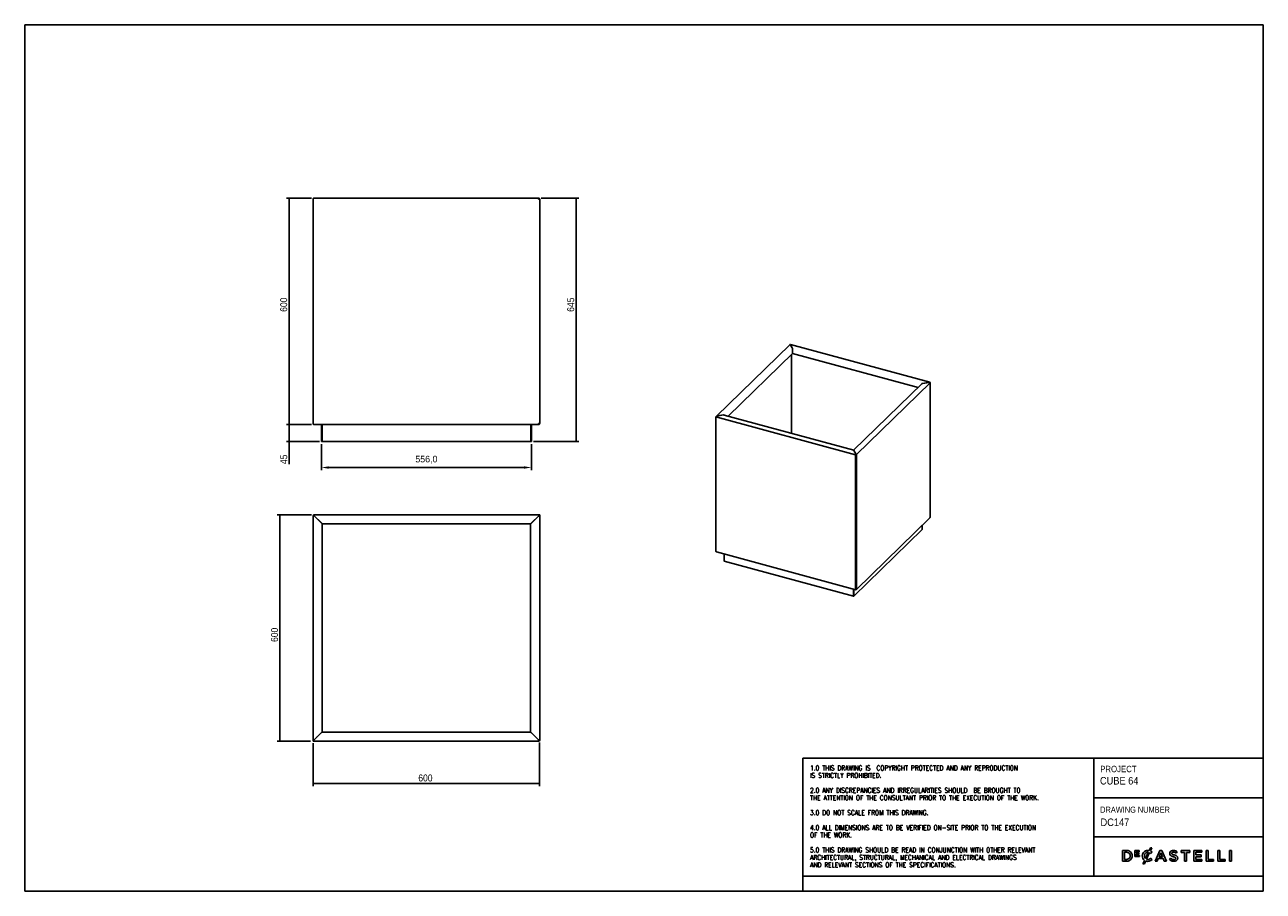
# Model space of a CAD drawing. Header units: millimetres. Extents: x -89 to 3191, y 55 to 2351.
import ezdxf

# ---------------------------------------------------------------- set-up
doc = ezdxf.new("R2010")
doc.units = ezdxf.units.MM
doc.header["$LTSCALE"] = 7
doc.header["$PDSIZE"] = -1
doc.linetypes.add('SLD-Solido', pattern=[0])
for name, color, linetype in [('NOTE', 3, 'SLD-Solido'), ('QUOTE', 1, 'SLD-Solido'), ('SCHIZZI', 9, 'Continuous')]:
    doc.layers.add(name, color=color, linetype=linetype)
doc.styles.add('SLDTEXTSTYLE0', font='GOTHIC.TTF', dxfattribs={"width": 0.913})
doc.styles.add('SLDTEXTSTYLE1', font='romans__.ttf', dxfattribs={"width": 0.893})
doc.styles.get("Standard").update_dxf_attribs({"font": 'GOTHIC.TTF'})
doc.dimstyles.new('ISO-25', dxfattribs={"dimtxt": 2.5, "dimasz": 2.5, "dimexe": 1.25, "dimexo": 0.625, "dimtad": 1, "dimtxsty": 'Standard', "dimcen": 2.5, "dimadec": 0, "dimazin": 0, "dimtfac": 1, "dimtmove": 0, "dimatfit": 3, "dimfxl": 1, "dimarcsym": 0})
doc.dimstyles.new('SLDDIMSTYLE0', dxfattribs={"dimtxt": 18.520833, "dimasz": 19.6, "dimexe": 0, "dimexo": 0.0625, "dimgap": 4.630208, "dimtad": 1, "dimdec": 1, "dimrnd": 1e-09, "dimzin": 12, "dimdsep": 46, "dimtxsty": 'SLDTEXTSTYLE0', "dimsah": 1, "dimcen": 0.09, "dimadec": 0, "dimazin": 3, "dimtfac": 1, "dimtdec": 1, "dimtofl": 0, "dimtmove": 0, "dimatfit": 3, "dimfxl": 1, "dimfrac": 2, "dimtolj": 1, "dimtzin": 12, "dimarcsym": 0})

# ---------------------------------------------------------------- blocks, each defined once
blk = doc.blocks.new('_D')
at = {"layer": 'QUOTE', "transparency": 16777216}
for p, q in [((669.7, 1891.3), (603.7, 1891.3)), ((610.7, 1291.3), (610.7, 1891.3)), ((669.7, 1291.3), (603.7, 1291.3))]:
    blk.add_line(p, q, dxfattribs=at)
for points in [[(610.7, 1891.3), (608.9, 1871.7), (612.4, 1871.7)], [(610.7, 1291.3), (612.4, 1310.9), (608.9, 1310.9)]]:
    blk.add_solid(points, dxfattribs=at)
at = {"layer": 'QUOTE', "transparency": 16777216, "insert": (587, 1590.1), "char_height": 18.52, "attachment_point": 1, "rotation": 90, "style": 'SLDTEXTSTYLE0'}
blk.add_mtext('600', dxfattribs=at)
blk = doc.blocks.new('_D_1')
at = {"layer": 'QUOTE', "transparency": 16777216}
for p, q in [((669.7, 1291.3), (603.7, 1291.3)), ((610.7, 1291.3), (610.7, 1246.3)), ((690.7, 1246.3), (603.7, 1246.3)), ((610.7, 1246.3), (610.7, 1186.6))]:
    blk.add_line(p, q, dxfattribs=at)
for points in [[(610.7, 1291.3), (608.9, 1271.7), (612.4, 1271.7)], [(610.7, 1246.3), (612.4, 1265.9), (608.9, 1265.9)]]:
    blk.add_solid(points, dxfattribs=at)
at = {"layer": 'QUOTE', "transparency": 16777216, "insert": (587, 1186.6), "char_height": 18.52, "attachment_point": 1, "rotation": 90, "style": 'SLDTEXTSTYLE0'}
blk.add_mtext('45', dxfattribs=at)
blk = doc.blocks.new('_D_2')
at = {"layer": 'QUOTE', "transparency": 16777216}
for p, q in [((1278.1, 1891.3), (1377.8, 1891.3)), ((1370.8, 1246.3), (1370.8, 1891.3)), ((1257.6, 1246.3), (1377.8, 1246.3))]:
    blk.add_line(p, q, dxfattribs=at)
for points in [[(1370.8, 1891.3), (1369, 1871.7), (1372.5, 1871.7)], [(1370.8, 1246.3), (1372.5, 1265.9), (1369, 1265.9)]]:
    blk.add_solid(points, dxfattribs=at)
at = {"layer": 'QUOTE', "transparency": 16777216, "insert": (1347.1, 1590.1), "char_height": 18.52, "attachment_point": 1, "rotation": 90, "style": 'SLDTEXTSTYLE0'}
blk.add_mtext('645', dxfattribs=at)
blk = doc.blocks.new('_D_3')
at = {"layer": 'QUOTE', "transparency": 16777216}
for p, q in [((674.2, 447), (674.2, 333.5)), ((1274.2, 448.5), (1274.2, 333.5)), ((674.2, 340.5), (1274.2, 340.5))]:
    blk.add_line(p, q, dxfattribs=at)
for points in [[(674.2, 340.5), (693.8, 338.8), (693.8, 342.3)], [(1274.2, 340.5), (1254.6, 342.3), (1254.6, 338.8)]]:
    blk.add_solid(points, dxfattribs=at)
at = {"layer": 'QUOTE', "transparency": 16777216, "insert": (952.8, 364.2), "char_height": 18.52, "attachment_point": 1, "style": 'SLDTEXTSTYLE0'}
blk.add_mtext('600', dxfattribs=at)
blk = doc.blocks.new('_D_4')
at = {"layer": 'QUOTE', "transparency": 16777216}
for p, q in [((670.2, 1052.5), (579.4, 1052.5)), ((586.4, 452.5), (586.4, 1052.5)), ((667.2, 452.5), (579.4, 452.5))]:
    blk.add_line(p, q, dxfattribs=at)
for points in [[(586.4, 1052.5), (584.6, 1032.9), (588.1, 1032.9)], [(586.4, 452.5), (588.1, 472.1), (584.6, 472.1)]]:
    blk.add_solid(points, dxfattribs=at)
at = {"layer": 'QUOTE', "transparency": 16777216, "insert": (562.7, 715.3), "char_height": 18.52, "attachment_point": 1, "rotation": 90, "style": 'SLDTEXTSTYLE0'}
blk.add_mtext('600', dxfattribs=at)
blk = doc.blocks.new('*D7')
at = {"layer": 'Defpoints', "color": 0, "transparency": 16777216}
for p in [(696.2, 1246.3), (1252.2, 1246.3), (1252.2, 1177.5)]:
    blk.add_point(p, dxfattribs=at)
at = {"layer": 'QUOTE', "color": 0, "lineweight": -2, "transparency": 16777216}
for p, q in [((696.2, 1239.3), (696.2, 1170.5)), ((1252.2, 1239.3), (1252.2, 1170.5)), ((715.8, 1177.5), (1232.6, 1177.5))]:
    blk.add_line(p, q, dxfattribs=at)
at = {"layer": 'QUOTE', "color": 0, "transparency": 16777216}
for points in [[(715.8, 1180.8), (715.8, 1174.3), (696.2, 1177.5)], [(1232.6, 1180.8), (1232.6, 1174.3), (1252.2, 1177.5)]]:
    blk.add_solid(points, dxfattribs=at)
at = {"layer": 'QUOTE', "color": 0, "transparency": 16777216, "insert": (974.2, 1198.2), "char_height": 24.694, "attachment_point": 5}
blk.add_mtext('{\\H0.70866x;556,0}', dxfattribs=at)

msp = doc.modelspace()

# ---------------------------------------------------------------- linework, layer by layer
for p, q in [((674.24, 1294.34), (674.24, 1888.34)), ((1271.06, 1891.34), (676.74, 1891.34)), ((1271.24, 1891.34), (1271.06, 1891.34)), ((1272.24, 1889.34), (1271.2, 1889.34)), ((1271.24, 1891.34), (1271.24, 1889.84)), ((1271.74, 1891.34), (1271.24, 1891.34)), ((1271.74, 1889.84), (1271.24, 1889.84)), ((1271.24, 1888.34), (1274.24, 1888.34)), ((1272.24, 1889.34), (1272.24, 1888.34)), ((1274.24, 1294.34), (1274.24, 1888.34)), ((1936.54, 1503.02), (1742.31, 1313.45)), ((1773.72, 1313.54), (1944.09, 1479.83)), ((1937.95, 1503.26), (1943.21, 1494.49)), ((1943.38, 1494.52), (1938.12, 1503.29)), ((1938.12, 1503.29), (1938.12, 1502.98)), ((2307.2, 1403.35), (1938.55, 1503.54)), ((1940.8, 1476.62), (1940.8, 1268.13)), ((1943.38, 1494.52), (1943.38, 1494.16)), ((1943.96, 1493.08), (1943.72, 1493.3)), ((1944.09, 1479.83), (1944.09, 1491.23)), ((1944.26, 1491.26), (1944.26, 1479.86)), ((1944.26, 1479.86), (2276.25, 1389.63)), ((2286.34, 1399.47), (2105.82, 1223.28)), ((2113.55, 1211.67), (2308.58, 1402.02)), ((2289.03, 1400.58), (2287.24, 1400.06)), ((2288.46, 1400.41), (2305.49, 1403.12)), ((2306.06, 1403.29), (2289.03, 1400.58)), ((2306.06, 1403.02), (2306.06, 1403.29)), ((2308.58, 1402.02), (2308.09, 1401.55)), ((2308.09, 1045.14), (2308.09, 1401.55)), ((2308.58, 1045.61), (2308.58, 1402.02)), ((1743.64, 1314), (1760.67, 1316.71)), ((1761.24, 1316.88), (1744.22, 1314.17)), ((1760.67, 1316.71), (1762.46, 1316.6)), ((2105.83, 1223.28), (1762.45, 1316.6)), ((1762.78, 1316.76), (1762.55, 1316.5)), ((1271.06, 1291.34), (676.74, 1291.34)), ((696.24, 1291.08), (694.24, 1291.34)), ((694.74, 1291.34), (695.59, 1291.08)), ((695.59, 1291.08), (695.77, 1291.34)), ((697.74, 1289.84), (696.24, 1289.84)), ((696.24, 1289.84), (696.24, 1246.34)), ((697.74, 1246.34), (697.74, 1289.84)), ((1250.56, 1289.84), (1250.56, 1246.34)), ((1250.74, 1289.84), (1250.8, 1290.36)), ((1252.24, 1289.84), (1250.74, 1289.84)), ((1250.74, 1246.34), (1250.74, 1289.84)), ((1252.24, 1291.08), (1254.24, 1291.34)), ((1252.24, 1246.34), (1252.24, 1289.84)), ((1271.24, 1291.34), (1271.06, 1291.34)), ((1274.24, 1294.34), (1271.24, 1294.34)), ((1271.24, 1291.34), (1271.24, 1292.84)), ((1271.74, 1292.84), (1271.24, 1292.84)), ((1271.24, 1291.34), (1271.74, 1291.34)), ((1741.12, 955.25), (1741.12, 1311.66)), ((1741.12, 1311.66), (2110.71, 1211.21)), ((697.74, 1246.34), (696.24, 1246.34)), ((1250.56, 1246.34), (697.74, 1246.34)), ((1250.56, 1246.34), (1250.74, 1246.34)), ((1252.24, 1246.34), (1250.74, 1246.34)), ((2106.32, 1222.77), (2111.59, 1214)), ((2111.75, 1214.03), (2106.49, 1222.8)), ((2106.49, 1222.8), (2106.49, 1222.49)), ((2111.59, 1214), (2111.59, 1213.1)), ((2111.75, 1214.03), (2111.75, 1213.13)), ((2110.71, 1211.21), (2111.2, 1211.69)), ((2110.71, 854.8), (2110.71, 1211.21)), ((2111.99, 1212.28), (2111.29, 1212.47)), ((2111.75, 1213.13), (2111.59, 1213.41)), ((2112.38, 1212.66), (2111.99, 1212.28)), ((2111.99, 1212.28), (2111.99, 1211.65)), ((2113.55, 1211.67), (2112.62, 1211.92)), ((2113.55, 1211.67), (2113.55, 855.26)), ((676.24, 1050.55), (677.34, 1050.55)), ((676.24, 1049.45), (676.24, 1050.55)), ((677.24, 1052.55), (1274.24, 1052.55)), ((677.24, 1052.55), (677.24, 1051.05)), ((1272.24, 1050.01), (1272.24, 1049.82)), ((1274.24, 1052.55), (1274.24, 1051.05)), ((1274.24, 1051.05), (1274.24, 455.55)), ((674.24, 454.05), (674.24, 1049.55)), ((674.24, 1049.55), (675.74, 1049.55)), ((677.24, 1049.37), (695.24, 1031.37)), ((695.42, 1031.55), (677.42, 1049.55)), ((686.24, 1040.37), (686.24, 1040.72)), ((698.24, 476.85), (698.24, 1028.37)), ((698.42, 1028.55), (1250.24, 1028.55)), ((1250.24, 1028.25), (1250.24, 476.72)), ((1253.74, 1031.55), (1251.74, 1029.85)), ((1253.24, 1030.75), (1271.24, 1048.75)), ((1271.74, 1049.55), (1253.74, 1031.55)), ((1262.24, 1040.05), (1262.24, 1039.75)), ((2113.16, 854.26), (2307.39, 1043.83)), ((2287.19, 1024.11), (2287.19, 1012.93)), ((2308.58, 1045.61), (2308.09, 1045.14)), ((2287.19, 1012.93), (2106.69, 836.75)), ((1742.51, 953.92), (2111.15, 853.73)), ((1762.51, 948.49), (1762.51, 930.34)), ((1762.85, 930.25), (1762.51, 930.34)), ((1762.85, 929.51), (1762.85, 948.39)), ((2105.1, 836.5), (1762.85, 929.51)), ((2105.1, 855.38), (2105.1, 836.5)), ((2105.59, 855.24), (2105.59, 836.98)), ((2105.76, 837), (2105.76, 855.2)), ((2106.69, 836.75), (2106.69, 854.95)), ((2111.59, 853.99), (2111.59, 854.69)), ((2111.75, 854.02), (2111.59, 854.3)), ((2111.75, 854.02), (2111.75, 854.7)), ((2105.1, 836.5), (2105.59, 836.98)), ((2106.69, 836.75), (2105.76, 837)), ((676.74, 455.55), (694.74, 473.55)), ((695.24, 474.35), (677.24, 456.35)), ((686.24, 465.05), (686.24, 465.35)), ((694.74, 473.55), (696.74, 475.24)), ((1250.06, 476.55), (698.24, 476.55)), ((1253.06, 473.55), (1271.06, 455.55)), ((1271.24, 455.72), (1253.24, 473.72)), ((1262.24, 464.72), (1262.24, 464.37)), ((674.24, 452.55), (674.24, 454.05)), ((1271.24, 452.55), (674.24, 452.55)), ((676.24, 455.09), (676.24, 455.27)), ((1272.24, 454.55), (1271.15, 454.55)), ((1271.24, 452.55), (1271.24, 454.05)), ((1272.24, 455.64), (1272.24, 454.55)), ((1272.24, 455.64), (1272.3, 455.63)), ((1272.63, 455.59), (1272.74, 455.55)), ((1274.24, 455.55), (1272.74, 455.55))]:
    msp.add_line(p, q)
for centre, radius, start, end in [((2111.68, 1214.3), 3.24, 252.69603, 305.39891), ((2111.69, 1213.24), 1.62, 252.69603, 305.39891), ((677.24, 1049.55), 3, 90, 180), ((677.24, 1049.55), 1.5, 90, 180), ((2111.68, 857.89), 3.24, 252.69603, 305.39891), ((1271.24, 455.55), 3, 270, 0), ((1271.24, 455.55), 1.5, 270, 0)]:
    msp.add_arc(centre, radius, start, end)
for points in [[(674.24, 1888.34), (674.45, 1888.73), (674.87, 1889.52), (675.49, 1890.51), (676.12, 1891.2), (676.53, 1891.29), (676.74, 1891.34)], [(677.24, 1891.34), (676.85, 1891.29), (676.06, 1891.2), (675.07, 1890.51), (674.38, 1889.52), (674.29, 1888.73), (674.24, 1888.34)], [(1271.06, 1891.34), (1271.08, 1891.29), (1271.11, 1891.2), (1271.15, 1890.51), (1271.2, 1889.52), (1271.23, 1888.73), (1271.24, 1888.34)], [(1274.24, 1888.34), (1274.2, 1888.73), (1274.11, 1889.52), (1273.41, 1890.51), (1272.42, 1891.2), (1271.63, 1891.29), (1271.24, 1891.34)], [(1272.74, 1888.34), (1272.72, 1888.54), (1272.67, 1888.93), (1272.33, 1889.42), (1271.83, 1889.77), (1271.44, 1889.82), (1271.24, 1889.84)], [(2286.92, 1399.9), (2287.17, 1400.02), (2287.66, 1400.28), (2288.19, 1400.36), (2288.46, 1400.41)], [(2305.49, 1403.12), (2305.79, 1403.08), (2306.4, 1403.02), (2307.21, 1402.62), (2307.82, 1402.09), (2308, 1401.73), (2308.09, 1401.55)], [(2308.58, 1402.02), (2308.44, 1402.28), (2308.15, 1402.79), (2307.54, 1403.27), (2306.83, 1403.48), (2306.31, 1403.35), (2306.06, 1403.29)], [(1741.12, 1311.66), (1741.26, 1311.88), (1741.55, 1312.31), (1742.16, 1313.02), (1742.87, 1313.65), (1743.39, 1313.88), (1743.64, 1314)], [(1762.78, 1316.76), (1762.53, 1316.82), (1762.05, 1316.93), (1761.51, 1316.9), (1761.24, 1316.88)], [(676.74, 1291.34), (676.53, 1291.38), (676.12, 1291.47), (675.49, 1292.17), (674.87, 1293.16), (674.45, 1293.95), (674.24, 1294.34)], [(1271.24, 1294.34), (1271.23, 1293.95), (1271.2, 1293.16), (1271.15, 1292.17), (1271.11, 1291.47), (1271.08, 1291.38), (1271.06, 1291.34)], [(1271.24, 1292.84), (1271.44, 1292.86), (1271.83, 1292.91), (1272.33, 1293.25), (1272.67, 1293.75), (1272.72, 1294.14), (1272.74, 1294.34)], [(1271.24, 1291.34), (1271.63, 1291.38), (1272.42, 1291.47), (1273.41, 1292.17), (1274.11, 1293.16), (1274.2, 1293.95), (1274.24, 1294.34)], [(2111.59, 1214), (2111.47, 1213.85), (2111.23, 1213.54), (2110.93, 1212.8), (2110.73, 1211.97), (2110.72, 1211.47), (2110.71, 1211.21)], [(2113.55, 1211.67), (2113.53, 1211.91), (2113.48, 1212.41), (2113.07, 1213.14), (2112.47, 1213.73), (2111.99, 1213.93), (2111.75, 1214.03)], [(2111.59, 1213.1), (2111.53, 1213.02), (2111.42, 1212.86), (2111.29, 1212.49), (2111.2, 1212.08), (2111.2, 1211.82), (2111.2, 1211.69)], [(2112.62, 1211.92), (2112.61, 1212.05), (2112.6, 1212.3), (2112.4, 1212.67), (2112.1, 1212.97), (2111.87, 1213.08), (2111.75, 1213.13)], [(677.42, 1049.55), (677.4, 1049.94), (677.37, 1050.73), (677.33, 1051.72), (677.29, 1052.41), (677.26, 1052.5), (677.24, 1052.55)], [(1271.24, 1048.75), (1271.63, 1048.94), (1272.42, 1049.32), (1273.41, 1049.9), (1274.11, 1050.47), (1274.2, 1050.85), (1274.24, 1051.05)], [(1274.24, 1052.55), (1274.03, 1052.5), (1273.62, 1052.41), (1272.99, 1051.72), (1272.37, 1050.73), (1271.95, 1049.94), (1271.74, 1049.55)], [(1274.24, 1051.05), (1274.03, 1051.02), (1273.62, 1050.98), (1272.99, 1050.63), (1272.37, 1050.14), (1271.95, 1049.74), (1271.74, 1049.55)], [(674.24, 1049.55), (674.29, 1049.53), (674.38, 1049.5), (675.07, 1049.46), (676.06, 1049.41), (676.85, 1049.38), (677.24, 1049.37)], [(1251.55, 1029.25), (1251.81, 1029.5), (1252.33, 1030), (1252.94, 1030.5), (1253.24, 1030.75)], [(2110.71, 854.8), (2110.72, 854.59), (2110.73, 854.15), (2110.93, 853.78), (2111.23, 853.69), (2111.47, 853.89), (2111.59, 853.99)], [(2111.75, 854.02), (2111.99, 853.97), (2112.47, 853.89), (2113.07, 854.12), (2113.48, 854.59), (2113.53, 855.03), (2113.55, 855.26)], [(696.94, 475.85), (696.67, 475.6), (696.15, 475.1), (695.54, 474.6), (695.24, 474.35)], [(677.24, 456.35), (676.85, 456.15), (676.06, 455.77), (675.07, 455.2), (674.38, 454.62), (674.29, 454.24), (674.24, 454.05)], [(674.24, 452.55), (674.45, 452.59), (674.87, 452.68), (675.49, 453.38), (676.12, 454.37), (676.53, 455.15), (676.74, 455.55)], [(674.24, 454.05), (674.45, 454.07), (674.87, 454.11), (675.49, 454.46), (676.12, 454.96), (676.53, 455.35), (676.74, 455.55)], [(1271.06, 455.55), (1271.08, 455.15), (1271.11, 454.37), (1271.15, 453.38), (1271.2, 452.68), (1271.23, 452.59), (1271.24, 452.55)], [(1274.24, 455.55), (1274.2, 455.56), (1274.11, 455.59), (1273.41, 455.63), (1272.42, 455.68), (1271.63, 455.71), (1271.24, 455.72)]]:
    msp.add_open_spline(points, degree=3)
for points, knots in [([(1936.54, 1502.97), (1936.58, 1503.02), (1936.74, 1503.24), (1937.24, 1503.38), (1937.71, 1503.3), (1937.95, 1503.26)], [0, 0, 0, 0, 0.13694245, 0.56847122, 1, 1, 1, 1]), ([(1938.12, 1503.29), (1938.24, 1503.4), (1938.42, 1503.57), (1938.57, 1503.51), (1938.61, 1503.49)], [0, 0, 0, 0, 0.65800141, 1, 1, 1, 1]), ([(1943.21, 1494.49), (1943.32, 1494.29), (1943.5, 1493.96), (1943.75, 1493.26), (1943.92, 1492.57), (1944.09, 1491.83), (1944.09, 1491.44), (1944.09, 1491.23)], [0, 0, 0, 0, 0.2693227, 0.4454501, 0.6888682, 0.8310616, 1, 1, 1, 1]), ([(1944.26, 1491.26), (1944.24, 1491.42), (1944.2, 1491.75), (1944.12, 1492.31), (1944.03, 1492.85), (1943.88, 1493.39), (1943.65, 1493.99), (1943.48, 1494.32), (1943.38, 1494.52)], [0, 0, 0, 0, 0.13531377, 0.27102385, 0.41013211, 0.55543038, 0.73331442, 1, 1, 1, 1]), ([(2286.34, 1399.46), (2286.41, 1399.52), (2286.58, 1399.69), (2286.79, 1399.82), (2286.92, 1399.9)], [0, 0, 0, 0, 0.3971249, 1, 1, 1, 1]), ([(2287.24, 1400.06), (2287.07, 1399.96), (2286.75, 1399.77), (2286.51, 1399.5), (2286.4, 1399.38)], [0, 0, 0, 0, 0.5413455, 1, 1, 1, 1]), ([(1744.22, 1314.17), (1743.91, 1314.15), (1743.31, 1314.1), (1742.65, 1313.8), (1742.4, 1313.5), (1742.34, 1313.42)], [0, 0, 0, 0, 0.4315288, 0.8630576, 1, 1, 1, 1]), ([(1763.48, 1316.32), (1763.38, 1316.42), (1763.17, 1316.62), (1762.91, 1316.71), (1762.78, 1316.76)], [0, 0, 0, 0, 0.5138323, 1, 1, 1, 1]), ([(674.24, 1294.34), (674.29, 1293.94), (674.37, 1293.15), (675.08, 1292.19), (675.73, 1291.64), (676.13, 1291.56), (676.14, 1291.56)], [0, 0, 0, 0, 0.3285077, 0.6570153, 0.985523, 1, 1, 1, 1]), ([(695.59, 1291.08), (695.69, 1291), (695.85, 1290.87), (696.05, 1290.6), (696.21, 1290.25), (696.23, 1289.98), (696.24, 1289.84)], [0, 0, 0, 0, 0.3322292, 0.5514618, 0.763749, 1, 1, 1, 1]), ([(697.74, 1289.84), (697.65, 1290), (697.47, 1290.31), (697, 1290.8), (696.54, 1290.97), (696.24, 1291.08)], [0, 0, 0, 0, 0.2598008, 0.5091087, 1, 1, 1, 1]), ([(1253.56, 1291.34), (1252.9, 1291.29), (1252.08, 1291.23), (1251.21, 1290.78), (1250.89, 1290.51), (1250.66, 1290.19), (1250.59, 1289.95), (1250.56, 1289.84)], [0, 0, 0, 0, 0.5592673, 0.6948583, 0.8107525, 0.9105913, 1, 1, 1, 1]), ([(1252.24, 1289.84), (1252.25, 1289.96), (1252.27, 1290.21), (1252.39, 1290.52), (1252.57, 1290.79), (1253.01, 1291.23), (1253.41, 1291.29), (1253.74, 1291.34)], [0, 0, 0, 0, 0.0960226, 0.1985192, 0.3118069, 0.43911, 1, 1, 1, 1]), ([(2105.83, 1223.27), (2105.89, 1223.25), (2106.05, 1223.18), (2106.22, 1222.93), (2106.32, 1222.77)], [0, 0, 0, 0, 0.3803125, 1, 1, 1, 1]), ([(2106.49, 1222.8), (2106.38, 1222.94), (2106.2, 1223.19), (2105.99, 1223.35), (2105.9, 1223.28), (2105.87, 1223.25)], [0, 0, 0, 0, 0.476031, 0.7873383, 1, 1, 1, 1]), ([(1271.24, 1048.75), (1271.44, 1048.94), (1271.82, 1049.32), (1272.27, 1049.81), (1272.42, 1050.1), (1272.48, 1050.21)], [0, 0, 0, 0, 0.3936319, 0.7872637, 1, 1, 1, 1]), ([(695.24, 1031.37), (695.61, 1031.01), (696.21, 1030.41), (697.08, 1029.54), (697.7, 1028.88), (698.16, 1028.52), (698.21, 1028.42), (698.24, 1028.37)], [0, 0, 0, 0, 0.2693227, 0.4454501, 0.6888682, 0.8310616, 1, 1, 1, 1]), ([(698.42, 1028.55), (698.38, 1028.57), (698.29, 1028.6), (698.02, 1028.89), (697.65, 1029.3), (697.13, 1029.84), (696.37, 1030.58), (695.77, 1031.18), (695.42, 1031.55)], [0, 0, 0, 0, 0.13531377, 0.27102385, 0.41013211, 0.55543038, 0.73331442, 1, 1, 1, 1]), ([(1251.74, 1029.85), (1251.56, 1029.68), (1251.2, 1029.34), (1250.77, 1028.92), (1250.44, 1028.61), (1250.31, 1028.57), (1250.24, 1028.55)], [0, 0, 0, 0, 0.2560717, 0.5051238, 0.7515797, 1, 1, 1, 1]), ([(1250.24, 1028.25), (1250.27, 1028.29), (1250.32, 1028.37), (1250.68, 1028.59), (1251.11, 1028.86), (1251.41, 1029.12), (1251.55, 1029.25)], [0, 0, 0, 0, 0.29750819, 0.56064299, 0.79303093, 1, 1, 1, 1]), ([(2308.09, 1045.14), (2308.01, 1044.84), (2307.87, 1044.34), (2307.51, 1043.99), (2307.36, 1043.85)], [0, 0, 0, 0, 0.594298, 1, 1, 1, 1]), ([(2307.94, 1044.75), (2308, 1044.82), (2308.27, 1045.12), (2308.45, 1045.4), (2308.58, 1045.61)], [0, 0, 0, 0, 0.2313713, 1, 1, 1, 1]), ([(1742.52, 953.96), (1742.4, 953.98), (1742.05, 954.05), (1741.55, 954.49), (1741.26, 955), (1741.12, 955.25)], [0, 0, 0, 0, 0.19362851, 0.59681426, 1, 1, 1, 1]), ([(696.74, 475.24), (696.92, 475.41), (697.28, 475.75), (697.71, 476.18), (698.04, 476.48), (698.17, 476.53), (698.24, 476.55)], [0, 0, 0, 0, 0.2560717, 0.5051238, 0.7515797, 1, 1, 1, 1]), ([(698.24, 476.85), (698.21, 476.8), (698.16, 476.72), (697.81, 476.5), (697.38, 476.23), (697.08, 475.97), (696.94, 475.85)], [0, 0, 0, 0, 0.2975082, 0.560643, 0.7930309, 1, 1, 1, 1]), ([(1250.06, 476.55), (1250.11, 476.53), (1250.19, 476.49), (1250.46, 476.2), (1250.83, 475.79), (1251.35, 475.25), (1252.12, 474.51), (1252.71, 473.91), (1253.06, 473.55)], [0, 0, 0, 0, 0.1353138, 0.2710238, 0.4101321, 0.5554304, 0.7333144, 1, 1, 1, 1]), ([(1253.24, 473.72), (1252.87, 474.08), (1252.27, 474.68), (1251.41, 475.55), (1250.78, 476.21), (1250.33, 476.57), (1250.27, 476.67), (1250.24, 476.72)], [0, 0, 0, 0, 0.2693227, 0.4454501, 0.6888682, 0.8310616, 1, 1, 1, 1]), ([(677.24, 456.35), (677.05, 456.15), (676.66, 455.77), (676.21, 455.28), (676.06, 454.99), (676, 454.89)], [0, 0, 0, 0, 0.3936319, 0.7872637, 1, 1, 1, 1])]:
    msp.add_open_spline(points, degree=3, knots=knots)
at = {"layer": 'SCHIZZI'}
for p in [(-89.46, 54.76), (3190.38, 2350.76)]:
    msp.add_line(p, (-89.46, 2350.76), dxfattribs=at)
at = {"layer": 'SCHIZZI', "color": 7, "true_color": 0xffffff}
for p, q in [((3190.54, 54.76), (3190.38, 2350.76)), ((1970.98, 406.95), (1970.98, 94.76)), ((1970.98, 406.95), (3190.51, 406.95)), ((2742.33, 406.95), (2742.33, 94.76)), ((2742.33, 302.31), (3190.52, 302.31)), ((2742.33, 198.59), (3190.53, 198.59)), ((2891.6, 170.15), (2888.21, 162.7)), ((2895.5, 170.15), (2891.6, 170.15)), ((2891.63, 161.62), (2895.5, 170.15)), ((2828.7, 162.66), (2818.15, 162.66)), ((2818.15, 162.66), (2818.15, 134.48)), ((2818.15, 134.48), (2828.7, 134.48)), ((2823.33, 139.22), (2823.33, 157.92)), ((2823.33, 157.92), (2828.7, 157.92)), ((2828.7, 139.22), (2823.33, 139.22)), ((2862.34, 162.47), (2850.54, 162.47)), ((2850.54, 162.47), (2850.54, 146.83)), ((2850.54, 146.83), (2862.45, 146.83)), ((2853.96, 156.24), (2853.96, 159.41)), ((2853.96, 159.41), (2862.34, 159.41)), ((2861.33, 156.24), (2853.96, 156.24)), ((2853.96, 153.17), (2861.33, 153.17)), ((2853.96, 149.89), (2853.96, 153.17)), ((2862.45, 149.89), (2853.96, 149.89)), ((2861.33, 153.17), (2861.33, 156.24)), ((2862.34, 159.41), (2862.34, 162.47)), ((2862.45, 146.83), (2862.45, 149.89)), ((2870.31, 148.43), (2870.31, 148.49)), ((2876.25, 136.6), (2872.03, 127.33)), ((2875.95, 127.33), (2879.41, 134.93)), ((2886.12, 158.26), (2878.46, 141.46)), ((2881.46, 139.43), (2889.52, 157.14)), ((2892.62, 154.83), (2895.96, 158.67)), ((2896.16, 139.09), (2892.82, 142.47)), ((2895.96, 158.67), (2895.86, 158.75)), ((2896.06, 138.99), (2896.16, 139.09)), ((2916.88, 162.86), (2904.48, 134.48)), ((2904.48, 134.48), (2909.81, 134.48)), ((2909.81, 134.48), (2912.68, 141.21)), ((2912.68, 141.21), (2925.69, 141.21)), ((2914.59, 145.84), (2919.16, 156.51)), ((2923.77, 145.84), (2914.59, 145.84)), ((2921.6, 162.86), (2916.88, 162.86)), ((2919.16, 156.51), (2923.77, 145.84)), ((2921.64, 162.77), (2921.6, 162.86)), ((2934, 134.48), (2921.64, 162.77)), ((2925.69, 141.21), (2928.52, 134.48)), ((2928.52, 134.48), (2934, 134.48)), ((2945.25, 142.32), (2942.12, 138.61)), ((2960.25, 155.59), (2963.04, 159.52)), ((2995.8, 162.66), (2972.88, 162.66)), ((2972.88, 162.66), (2972.88, 157.84)), ((2972.88, 157.84), (2981.73, 157.84)), ((2981.73, 157.84), (2981.73, 134.48)), ((2981.73, 134.48), (2986.95, 134.48)), ((2986.95, 134.48), (2986.95, 157.84)), ((2986.95, 157.84), (2995.8, 157.84)), ((2995.8, 157.84), (2995.8, 162.66)), ((3027.65, 162.66), (3006.68, 162.66)), ((3006.68, 162.66), (3006.68, 134.48)), ((3006.68, 134.48), (3027.85, 134.48)), ((3011.87, 151.02), (3011.87, 158)), ((3011.87, 158), (3027.65, 158)), ((3025.85, 151.02), (3011.87, 151.02)), ((3011.87, 146.36), (3025.85, 146.36)), ((3011.87, 139.14), (3011.87, 146.36)), ((3027.85, 139.14), (3011.87, 139.14)), ((3025.85, 146.36), (3025.85, 151.02)), ((3027.65, 158), (3027.65, 162.66)), ((3027.85, 134.48), (3027.85, 139.14)), ((3044.55, 162.66), (3039.37, 162.66)), ((3039.37, 162.66), (3039.37, 134.48)), ((3039.37, 134.48), (3059.22, 134.48)), ((3044.55, 139.22), (3044.55, 162.66)), ((3059.22, 139.22), (3044.55, 139.22)), ((3059.22, 134.48), (3059.22, 139.22)), ((3075.2, 162.66), (3070.02, 162.66)), ((3070.02, 162.66), (3070.02, 134.48)), ((3070.02, 134.48), (3089.87, 134.48)), ((3075.2, 139.22), (3075.2, 162.66)), ((3089.87, 139.22), (3075.2, 139.22)), ((3089.87, 134.48), (3089.87, 139.22)), ((3100.95, 162.66), (3100.95, 134.48)), ((3106.13, 162.66), (3100.95, 162.66)), ((3100.95, 134.48), (3106.13, 134.48)), ((3106.13, 134.48), (3106.13, 162.66)), ((2872.03, 127.33), (2875.95, 127.33)), ((1970.98, 94.76), (1970.98, 54.76)), ((1970.98, 94.76), (3190.53, 94.76)), ((-89.46, 54.76), (3190.54, 54.76))]:
    msp.add_line(p, q, dxfattribs=at)
for centre, radius, start, end in [((2829.46, 148.57), 14.11, 266.90157, 93.09843), ((2828.9, 148.57), 9.35, 268.76628, 91.23372), ((2884.77, 148.66), 14.46, 76.24523, 180.89091), ((2885.08, 148.43), 14.77, 180, 233.25786), ((2886.53, 148.66), 10.81, 153.58432, 221.73663), ((2884.75, 149.54), 8.82, 81.04863, 153.58432), ((2884.77, 149.13), 15.18, 249.30365, 318.58458), ((2884.93, 148.16), 9.4, 248.28377, 285.8766), ((2883.9, 150.75), 12.17, 287.21436, 317.11848), ((2882.4, 144.34), 14.65, 45.72598, 60.90731), ((2885.34, 147.78), 15.2, 45.71394, 65.58709), ((2953.71, 151.34), 17.21, 227.67997, 255.77334), ((2952.26, 154.64), 9.09, 162.43966, 192.31941), ((2949.31, 153.83), 6.02, 190.78984, 232.66765), ((2951.03, 154.77), 7.87, 114.63446, 160.64301), ((2954.6, 152.01), 13.46, 225.98856, 252.68232), ((2952.43, 157.93), 11.18, 232.66765, 251.27083), ((2952.71, 151.09), 11.92, 89.50788, 114.63446), ((2951.43, 155.21), 3.13, 146.85935, 193.31029), ((2950.93, 155.09), 2.62, 193.31029, 230.56735), ((2952, 154.28), 4.14, 98.98092, 140.32353), ((2957.58, 170.97), 25.19, 249.70068, 255.51463), ((2953.36, 158.38), 6.7, 232.44778, 252.59774), ((2953.9, 152.09), 18, 255.77334, 272.44794), ((2953.95, 149.93), 11.29, 252.68232, 275.6739), ((2947.94, 133.64), 13.36, 73.32325, 75.51463), ((2952.81, 149.18), 9.3, 77.54474, 98.98092), ((2961.87, 181.78), 31.59, 250.55867, 257.31246), ((2956.02, 162.29), 16.41, 254.99999, 258.29329), ((2947.96, 123.39), 23.31, 70.27129, 78.29329), ((2952.93, 146.15), 16.86, 72.44471, 90.39732), ((2954.36, 145.96), 11.85, 271.47111, 299.92604), ((2951.56, 144.77), 13.88, 51.25781, 76.47292), ((2950.61, 130.46), 20.95, 64.63254, 78.09895), ((2954.64, 143.94), 5.26, 274.6813, 307.58878), ((2953.11, 137.3), 8.49, 58.43436, 71.28416), ((2956.14, 142.11), 2.81, 27.46177, 59.71525), ((2956.05, 141.95), 2.82, 309.48388, 346.59381), ((2952.25, 145.5), 17.69, 52.42183, 70.96437), ((2955.5, 142.08), 3.39, 346.59381, 22.92671), ((2956.73, 142.38), 7.57, 28.77124, 67.85987), ((2956.64, 142.02), 7.3, 299.92604, 337.37946), ((2954.79, 142.61), 9.23, 338.409, 21.69569)]:
    msp.add_arc(centre, radius, start, end, dxfattribs=at)

# ---------------------------------------------------------------- texts
at = {"layer": 'NOTE', "color": 7, "true_color": 0xffffff, "attachment_point": 1}
for s, insert, char_height, style in [('1.0 THIS DRAWING IS  COPYRIGHT PROTECTED AND ANY REPRODUCTION', (1990.27, 387.8), 12.8, 'SLDTEXTSTYLE1'), ('IS STRICTLY PROHIBITED.', (1990.27, 368.05), 12.8, 'SLDTEXTSTYLE1'), ('PROJECT', (2758.74, 387.15), 16.933, 'SLDTEXTSTYLE0'), ('2.0 ANY DISCREPANCIES AND IRREGULARITIES SHOULD  BE BROUGHT TO ', (1990.27, 328.54), 12.8, 'SLDTEXTSTYLE1'), ('CUBE 64', (2758.21, 357.54), 20, 'SLDTEXTSTYLE0'), ('THE ATTENTION OF THE CONSULTANT PRIOR TO THE EXECUTION OF THE WORK.', (1990.27, 308.78), 12.8, 'SLDTEXTSTYLE1'), ('3.0 DO NOT SCALE FROM THIS DRAWING.', (1990.27, 269.27), 12.8, 'SLDTEXTSTYLE1'), ('DRAWING NUMBER', (2758.74, 278.92), 16, 'SLDTEXTSTYLE0'), ('4.0 ALL DIMENSIONS ARE TO BE VERIFIED ON-SITE PRIOR TO THE EXECUTION ', (1990.27, 229.76), 12.8, 'SLDTEXTSTYLE1'), (' DC147', (2752.9, 247.56), 20, 'SLDTEXTSTYLE0'), ('OF THE WORK.', (1990.27, 210), 12.8, 'SLDTEXTSTYLE1'), ('5.0 THIS DRAWING SHOULD BE READ IN CONJUNCTION WITH OTHER RELEVANT ', (1990.27, 170.49), 12.8, 'SLDTEXTSTYLE1'), ('ARCHITECTURAL, STRUCTURAL, MECHANICAL AND ELECTRICAL DRAWINGS ', (1990.27, 150.74), 12.8, 'SLDTEXTSTYLE1'), ('AND RELEVANT SECTIONS OF THE SPECIFICATIONS.', (1990.27, 130.98), 12.8, 'SLDTEXTSTYLE1')]:
    msp.add_mtext(s, dxfattribs=dict(at, insert=insert, char_height=char_height, style=style))

# ---------------------------------------------------------------- dimensions: what is measured, and where the dimension line sits
at = {"layer": 'QUOTE'}
for base, p1, p2, picture, middle in [((610.7, 1891.34), (676.74, 1291.34), (676.74, 1891.34), '_D', (610.7, 1610.58)), ((1370.79, 1891.34), (1250.56, 1246.34), (1271.06, 1891.34), '_D_2', (1370.79, 1610.58)), ((610.7, 1246.34), (676.74, 1291.34), (697.74, 1246.34), '_D_1', (610.7, 1200.32)), ((586.37, 1052.55), (674.24, 452.55), (677.24, 1052.55), '_D_4', (586.37, 735.82))]:
    dim = msp.add_linear_dim(base=base, p1=p1, p2=p2, angle=90, dimstyle='SLDDIMSTYLE0', dxfattribs=at)
    dim.commit()
    dim.dimension.update_dxf_attribs({"geometry": picture, "text_midpoint": middle, "dimtype": 160})
at = {"layer": 'QUOTE', "color": 1}
dim = msp.add_linear_dim(base=(1252.24, 1177.53), p1=(696.24, 1246.34), p2=(1252.24, 1246.34), text='{\\H0.70866x;<>}', dimstyle='ISO-25', override={"dimtxt": 24.694444, "dimasz": 19.6, "dimexe": 7, "dimexo": 7, "dimgap": 10.668, "dimtih": 1, "dimtoh": 1, "dimdec": 1, "dimzin": 0, "dimadec": 1, "dimtdec": 1, "dimtzin": 0}, dxfattribs=at)
dim.commit()
dim.dimension.update_dxf_attribs({"geometry": '*D7', "text_midpoint": (974.24, 1198.19)})
at = {"layer": 'QUOTE'}
dim = msp.add_linear_dim(base=(1274.24, 340.54), p1=(674.24, 454.05), p2=(1274.24, 455.55), dimstyle='SLDDIMSTYLE0', dxfattribs=at)
dim.commit()
dim.dimension.update_dxf_attribs({"geometry": '_D_3', "text_midpoint": (973.33, 340.54), "dimtype": 160})

doc.saveas('drawing.dxf')
